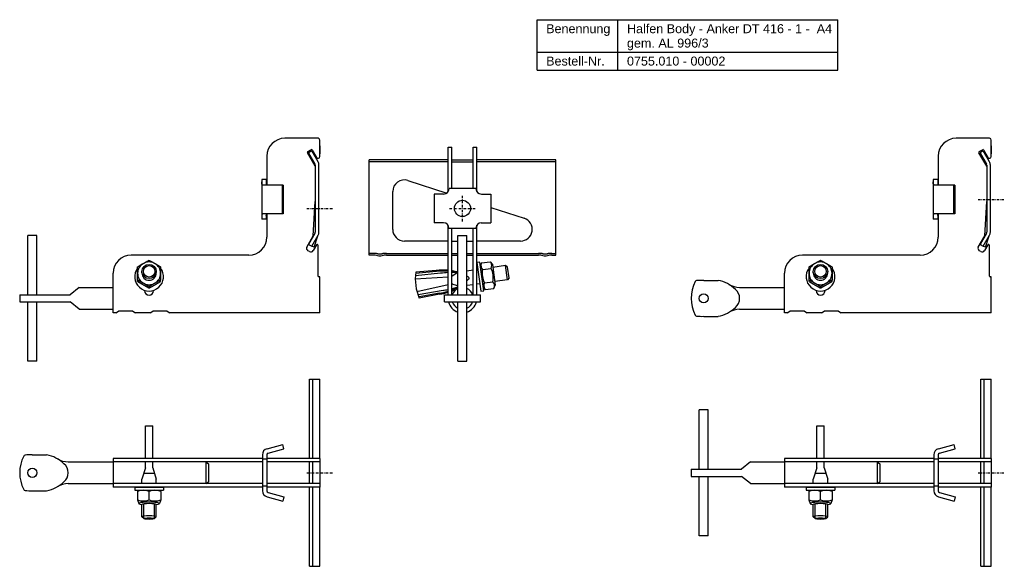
# Model space of a CAD drawing. Header units: millimetres. Extents: x -1351 to -123, y -1210 to 162.
# Tile 3 of 4: x -1351 to -803, y -142 to 162. Entities that reach past the tile are written whole.
import ezdxf

# ---------------------------------------------------------------- set-up
doc = ezdxf.new("R2010")
doc.units = ezdxf.units.MM
doc.header["$LTSCALE"] = 10
doc.linetypes.add('STRICHPUNKT2', pattern=[0.5, 0.25, -0.125, 0, -0.125])
doc.layers.add('HALFEN', color=2, linetype='Continuous')
doc.styles.add('ARIAL50', font='ARIAL.TTF', dxfattribs={"height": 5})

msp = doc.modelspace()

# ---------------------------------------------------------------- linework, layer by layer
at = {"layer": 'HALFEN'}
for p, q in [((-1063.05, 161.53), (-895.85, 161.53)), ((-1063.05, 133.53), (-1063.05, 161.53)), ((-1018.09, 133.53), (-1018.09, 161.53)), ((-895.85, 133.53), (-895.85, 161.53)), ((-1063.05, 143.53), (-895.85, 143.53)), ((-1063.05, 133.53), (-895.85, 133.53)), ((-1184.95, 95.6), (-1203.45, 95.6)), ((-1184.95, 95.6), (-1203.45, 95.6)), ((-1183.95, 91.34), (-1183.95, 94.6)), ((-1183.95, 85.42), (-1183.95, 94.6)), ((-811.41, 95.6), (-829.91, 95.6)), ((-811.41, 95.6), (-829.91, 95.6)), ((-810.41, 91.34), (-810.41, 94.6)), ((-810.41, 85.42), (-810.41, 94.6)), ((-1183.95, 91.34), (-1183.95, 86.89)), ((-1112.61, 65.94), (-1112.61, 90.6)), ((-1112.61, 90.6), (-1110.61, 90.6)), ((-1110.61, 67.61), (-1110.61, 90.6)), ((-1098.61, 67.6), (-1098.61, 90.6)), ((-1098.61, 90.6), (-1096.61, 90.6)), ((-1096.61, 65.95), (-1096.61, 90.6)), ((-810.41, 91.34), (-810.41, 86.89)), ((-1213.45, 85.6), (-1213.45, 69.86)), ((-1156.61, 30.6), (-1156.61, 83.59)), ((-1112.61, 83.59), (-1156.61, 83.59)), ((-1112.61, 82.59), (-1156.61, 82.59)), ((-1110.61, 83.59), (-1098.61, 83.59)), ((-1110.61, 82.59), (-1098.61, 82.59)), ((-1052.61, 83.59), (-1096.61, 83.59)), ((-1052.61, 82.59), (-1096.61, 82.59)), ((-1052.61, 30.6), (-1052.61, 83.59)), ((-839.91, 85.6), (-839.91, 69.86)), ((-1216.28, 72.6), (-1216.28, 50.6)), ((-1213.78, 72.6), (-1216.28, 72.6)), ((-1213.78, 72.6), (-1213.78, 70.6)), ((-1134.92, 72.15), (-1113.39, 65.15)), ((-842.73, 72.6), (-842.73, 50.6)), ((-840.23, 72.6), (-842.73, 72.6)), ((-840.23, 72.6), (-840.23, 70.6)), ((-1204.28, 69.6), (-1215.49, 69.6)), ((-1204.93, 69.6), (-1204.93, 53.6)), ((-1204.28, 69.6), (-1204.28, 53.6)), ((-1143.43, 44.96), (-1143.43, 65.96)), ((-1097.1, 67.6), (-1112.1, 67.61)), ((-830.73, 69.6), (-841.95, 69.6)), ((-831.38, 69.6), (-831.38, 53.6)), ((-830.73, 69.6), (-830.73, 53.6)), ((-1120.31, 64.61), (-1120.33, 48.61)), ((-1115.1, 64.61), (-1120.31, 64.61)), ((-1094.1, 64.59), (-1088.89, 64.59)), ((-1088.89, 64.59), (-1088.91, 48.59)), ((-1088.9, 57.19), (-1070.29, 51.15)), ((-1213.78, 50.6), (-1216.28, 50.6)), ((-1204.28, 53.6), (-1215.49, 53.6)), ((-1213.78, 52.6), (-1213.78, 50.6)), ((-1213.45, 53.34), (-1213.45, 40.6)), ((-840.23, 50.6), (-842.73, 50.6)), ((-830.73, 53.6), (-841.95, 53.6)), ((-840.23, 52.6), (-840.23, 50.6)), ((-839.91, 53.34), (-839.91, 40.6)), ((-1115.12, 48.61), (-1120.33, 48.61)), ((-1112.61, 8.6), (-1112.61, 47.26)), ((-1112.12, 45.61), (-1097.12, 45.6)), ((-1110.61, 8.6), (-1110.61, 45.61)), ((-1098.61, 8.6), (-1098.61, 45.6)), ((-1096.61, 8.6), (-1096.61, 47.26)), ((-1094.12, 48.59), (-1088.91, 48.59)), ((-1346.45, 8.6), (-1346.45, 41.6)), ((-1341.45, 41.6), (-1346.45, 41.6)), ((-1341.45, 8.6), (-1341.45, 41.6)), ((-1112.61, 38.46), (-1136.93, 38.46)), ((-1110.61, 38.46), (-1107.11, 38.46)), ((-1107.11, 8.6), (-1107.11, 41.6)), ((-1107.11, 41.6), (-1102.11, 41.6)), ((-1102.11, 8.6), (-1102.11, 41.6)), ((-1102.11, 38.46), (-1098.61, 38.46)), ((-1072.29, 38.46), (-1096.61, 38.46)), ((-1184.95, 18.9), (-1184.95, 36.05)), ((-811.41, 18.9), (-811.41, 36.05)), ((-1223.45, 30.6), (-1288.95, 30.6)), ((-1154.36, 31.6), (-1156.61, 31.6)), ((-1154.36, 30.6), (-1156.61, 30.6)), ((-1146.86, 31.6), (-1112.61, 31.6)), ((-1146.86, 30.6), (-1112.61, 30.6)), ((-1110.61, 31.6), (-1107.11, 31.6)), ((-1110.61, 30.6), (-1107.11, 30.6)), ((-1102.11, 31.6), (-1098.61, 31.6)), ((-1102.11, 30.6), (-1098.61, 30.6)), ((-1096.61, 31.6), (-1062.36, 31.6)), ((-1096.61, 30.6), (-1062.36, 30.6)), ((-1054.86, 31.6), (-1052.61, 31.6)), ((-1054.86, 30.6), (-1052.61, 30.6)), ((-849.91, 30.6), (-915.41, 30.6)), ((-1119.22, 22.17), (-1130.64, 21.09)), ((-1098.61, 22.28), (-1102.11, 21.79)), ((-1095.03, 26.67), (-1096.61, 26.45)), ((-1096.61, 26.45), (-1094.38, 10.6)), ((-1096.08, 22.64), (-1096.61, 22.56)), ((-1092.8, 10.82), (-1095.03, 26.67)), ((-1094.74, 24.64), (-1093.13, 13.16)), ((-1093.98, 26.32), (-1094.72, 24.49)), ((-1093.98, 26.32), (-1089.2, 26.99)), ((-1093.46, 22.6), (-1088.68, 23.27)), ((-1089.2, 26.99), (-1087.99, 25.44)), ((-1087.99, 25.44), (-1086.37, 13.95)), ((-1080.68, 24.8), (-1087.76, 23.81)), ((-1079.56, 16.88), (-1080.68, 24.8)), ((-1079.55, 23.95), (-1080.68, 24.8)), ((-1078.71, 18.01), (-1079.55, 23.95)), ((-1298.95, -1.4), (-1298.95, 20.6)), ((-1282.95, 20.72), (-1282.95, 21.52)), ((-1274.95, 20.72), (-1274.95, 21.52)), ((-1184.25, 18.6), (-1184.65, 18.6)), ((-1183.95, -1.4), (-1183.95, 18.3)), ((-1112.61, 18.41), (-1130.88, 17.24)), ((-1116.77, 20.54), (-1130.8, 19.11)), ((-1119.16, 21.46), (-1130.58, 20.39)), ((-1107.56, 20.81), (-1110.61, 18.82)), ((-1108.58, 20.9), (-1107.56, 20.81)), ((-1079.56, 16.88), (-1086.64, 15.88)), ((-1078.71, 18.01), (-1079.56, 16.88)), ((-970.41, 16.6), (-962.41, 16.6)), ((-925.41, -1.4), (-925.41, 20.6)), ((-909.41, 20.72), (-909.41, 21.52)), ((-901.4, 20.72), (-901.4, 21.52)), ((-810.71, 18.6), (-811.11, 18.6)), ((-810.41, -1.4), (-810.41, 18.3)), ((-1317.95, 12.6), (-1322.95, 8.6)), ((-1317.95, 12.6), (-1298.95, 12.6)), ((-1281.45, 10.9), (-1281.45, 11.07)), ((-1276.45, 10.9), (-1276.45, 11.07)), ((-1112.61, 14.09), (-1129.91, 10.31)), ((-1115.43, 11.03), (-1129.32, 8.54)), ((-1110.61, 15.04), (-1110.54, 14.55)), ((-1110.54, 14.55), (-1110.61, 14.53)), ((-1107.11, 13.49), (-1110.54, 14.55)), ((-1107.46, 12.94), (-1107.11, 13.07)), ((-1098.61, 14.2), (-1102.11, 13.71)), ((-1094.96, 14.72), (-1096.61, 14.48)), ((-1091.89, 11.45), (-1093.11, 13)), ((-1092.41, 15.17), (-1087.63, 15.84)), ((-1091.89, 11.45), (-1087.11, 12.12)), ((-1087.11, 12.12), (-1086.37, 13.95)), ((-950.4, 12.6), (-925.41, 12.6)), ((-907.91, 10.9), (-907.91, 11.07)), ((-902.91, 10.9), (-902.91, 11.07)), ((-1350.95, 8.6), (-1322.95, 8.6)), ((-1350.95, 8.6), (-1350.95, 4.6)), ((-1117.47, 9.48), (-1128.75, 7.37)), ((-1117.36, 8.84), (-1128.64, 6.73)), ((-1114.61, 8.6), (-1094.61, 8.6)), ((-1114.61, 4.6), (-1114.61, 8.6)), ((-1094.61, 4.6), (-1094.61, 8.6)), ((-1094.38, 10.6), (-1092.8, 10.82)), ((-1350.95, 4.6), (-1322.95, 4.6)), ((-1346.45, -28.4), (-1346.45, 4.6)), ((-1341.45, -28.4), (-1341.45, 4.6)), ((-1317.95, 0.6), (-1322.95, 4.6)), ((-1317.95, 0.6), (-1298.95, 0.6)), ((-1114.61, 4.6), (-1094.61, 4.6)), ((-1107.11, -28.4), (-1107.11, 4.6)), ((-1102.11, -28.4), (-1102.11, 4.6)), ((-950.4, 0.6), (-925.41, 0.6)), ((-1297.45, -1.4), (-1298.95, -1.4)), ((-1297.45, -1.4), (-1295.95, -0.6)), ((-1287.95, -0.6), (-1295.95, -0.6)), ((-1287.95, -0.6), (-1286.45, -1.4)), ((-1278.45, -1.4), (-1286.45, -1.4)), ((-1278.45, -1.4), (-1276.95, -0.6)), ((-1268.95, -0.6), (-1276.95, -0.6)), ((-1268.95, -0.6), (-1267.45, -1.4)), ((-1183.95, -1.4), (-1267.45, -1.4)), ((-970.41, -3.4), (-962.41, -3.4)), ((-923.91, -1.4), (-925.41, -1.4)), ((-923.91, -1.4), (-922.41, -0.6)), ((-914.41, -0.6), (-922.41, -0.6)), ((-914.41, -0.6), (-912.91, -1.4)), ((-904.91, -1.4), (-912.91, -1.4)), ((-904.91, -1.4), (-903.41, -0.6)), ((-895.41, -0.6), (-903.41, -0.6)), ((-895.41, -0.6), (-893.91, -1.4)), ((-810.41, -1.4), (-893.91, -1.4)), ((-1341.45, -28.4), (-1346.45, -28.4)), ((-1107.11, -28.4), (-1102.11, -28.4)), ((-1189.68, -82.38), (-1189.68, -38.38)), ((-1189.68, -38.38), (-1183.95, -38.38)), ((-1187.95, -82.38), (-1187.95, -38.38)), ((-1183.95, -82.38), (-1183.95, -38.38)), ((-816.14, -82.38), (-816.14, -38.38)), ((-816.14, -38.38), (-810.41, -38.38)), ((-814.41, -82.38), (-814.41, -38.38)), ((-810.41, -82.38), (-810.41, -38.38)), ((-972.91, -88.38), (-972.91, -55.38)), ((-967.91, -55.38), (-972.91, -55.38)), ((-967.91, -88.38), (-967.91, -55.38)), ((-1280.95, -64.36), (-1276.95, -64.36)), ((-1280.95, -82.38), (-1280.95, -64.36)), ((-1276.95, -82.38), (-1276.95, -64.36)), ((-907.41, -64.36), (-903.41, -64.36)), ((-907.41, -82.38), (-907.41, -64.36)), ((-903.41, -82.38), (-903.41, -64.36)), ((-1213.35, -77.01), (-1204.6, -74.67)), ((-1203.95, -77.08), (-1204.6, -74.67)), ((-839.81, -77.01), (-831.05, -74.67)), ((-830.41, -77.08), (-831.05, -74.67)), ((-1343.95, -80.38), (-1335.95, -80.38)), ((-1215.95, -80.39), (-1215.95, -100.36)), ((-1213.45, -80.39), (-1213.45, -100.36)), ((-1212.71, -79.43), (-1203.95, -77.08)), ((-842.41, -80.39), (-842.41, -100.36)), ((-839.91, -80.39), (-839.91, -100.36)), ((-839.17, -79.43), (-830.41, -77.08)), ((-1323.94, -84.38), (-1298.95, -84.38)), ((-1215.95, -82.38), (-1298.95, -82.38)), ((-1298.95, -82.38), (-1298.95, -98.38)), ((-1215.95, -84.38), (-1298.95, -84.38)), ((-1280.95, -87.61), (-1282.95, -93.86)), ((-1280.95, -87.61), (-1280.95, -84.38)), ((-1276.95, -87.61), (-1276.95, -84.38)), ((-1276.95, -87.61), (-1274.95, -93.86)), ((-1247.35, -84.38), (-1247.35, -96.38)), ((-1247.35, -84.38), (-1245.95, -85.38)), ((-1245.95, -85.38), (-1245.95, -95.38)), ((-1213.45, -82.88), (-1215.95, -82.88)), ((-1183.95, -82.38), (-1213.45, -82.38)), ((-1213.45, -82.38), (-1213.45, -84.38)), ((-1183.95, -84.38), (-1213.45, -84.38)), ((-1213.45, -84.38), (-1213.45, -96.38)), ((-1189.68, -96.38), (-1189.68, -84.38)), ((-1187.95, -96.38), (-1187.95, -84.38)), ((-1183.95, -82.38), (-1183.95, -98.38)), ((-944.41, -84.38), (-949.41, -88.38)), ((-944.41, -84.38), (-925.41, -84.38)), ((-842.41, -82.38), (-925.41, -82.38)), ((-925.41, -82.38), (-925.41, -98.38)), ((-842.41, -84.38), (-925.41, -84.38)), ((-907.41, -87.61), (-909.41, -93.86)), ((-907.41, -87.61), (-907.41, -84.38)), ((-903.41, -87.61), (-903.41, -84.38)), ((-903.41, -87.61), (-901.41, -93.86)), ((-873.81, -84.38), (-873.81, -96.38)), ((-873.81, -84.38), (-872.41, -85.38)), ((-872.41, -85.38), (-872.41, -95.38)), ((-839.91, -82.88), (-842.41, -82.88)), ((-810.41, -82.38), (-839.91, -82.38)), ((-839.91, -82.38), (-839.91, -84.38)), ((-810.41, -84.38), (-839.91, -84.38)), ((-839.91, -84.38), (-839.91, -96.38)), ((-816.14, -96.38), (-816.14, -84.38)), ((-814.41, -96.38), (-814.41, -84.38)), ((-810.41, -82.38), (-810.41, -98.38)), ((-1275.91, -90.86), (-1281.95, -90.86)), ((-977.41, -88.38), (-949.41, -88.38)), ((-977.41, -88.38), (-977.41, -92.38)), ((-977.41, -92.38), (-949.41, -92.38)), ((-972.91, -125.38), (-972.91, -92.38)), ((-967.91, -125.38), (-967.91, -92.38)), ((-944.41, -96.38), (-949.41, -92.38)), ((-902.37, -90.86), (-908.41, -90.86)), ((-1323.94, -96.38), (-1298.95, -96.38)), ((-1215.95, -96.38), (-1298.95, -96.38)), ((-1215.95, -98.38), (-1298.95, -98.38)), ((-1286.95, -98.38), (-1270.95, -98.38)), ((-1286.95, -98.38), (-1286.95, -99.96)), ((-1282.95, -96.38), (-1282.95, -93.86)), ((-1274.95, -96.38), (-1274.95, -93.86)), ((-1270.95, -98.38), (-1270.95, -99.96)), ((-1247.35, -96.38), (-1245.95, -95.38)), ((-1213.45, -97.88), (-1215.95, -97.88)), ((-1183.95, -96.38), (-1213.45, -96.38)), ((-1213.45, -96.38), (-1213.45, -98.38)), ((-1183.95, -98.38), (-1213.45, -98.38)), ((-1189.68, -142.38), (-1189.68, -98.38)), ((-1187.95, -142.38), (-1187.95, -98.38)), ((-1183.95, -142.38), (-1183.95, -98.38)), ((-944.41, -96.38), (-925.41, -96.38)), ((-842.41, -96.38), (-925.41, -96.38)), ((-842.41, -98.38), (-925.41, -98.38)), ((-913.41, -98.38), (-897.41, -98.38)), ((-913.41, -98.38), (-913.41, -99.96)), ((-909.41, -96.38), (-909.41, -93.86)), ((-901.41, -96.38), (-901.41, -93.86)), ((-897.41, -98.38), (-897.41, -99.96)), ((-873.81, -96.38), (-872.41, -95.38)), ((-839.91, -97.88), (-842.41, -97.88)), ((-810.41, -96.38), (-839.91, -96.38)), ((-839.91, -96.38), (-839.91, -98.38)), ((-810.41, -98.38), (-839.91, -98.38)), ((-816.14, -142.38), (-816.14, -98.38)), ((-814.41, -142.38), (-814.41, -98.38)), ((-810.41, -142.38), (-810.41, -98.38)), ((-1343.95, -100.38), (-1335.95, -100.38)), ((-1286.95, -99.96), (-1270.95, -99.96)), ((-1284.75, -99.96), (-1285.45, -100.7)), ((-1285.45, -100.7), (-1285.45, -105.48)), ((-1284.75, -99.96), (-1273.15, -99.96)), ((-1278.95, -105.48), (-1278.95, -100.7)), ((-1273.15, -99.96), (-1272.45, -100.7)), ((-1272.45, -100.7), (-1272.45, -105.48)), ((-1213.35, -103.74), (-1204.6, -106.09)), ((-1212.71, -101.33), (-1203.95, -103.67)), ((-1203.95, -103.67), (-1204.6, -106.09)), ((-913.41, -99.96), (-897.41, -99.96)), ((-911.21, -99.96), (-911.91, -100.7)), ((-911.91, -100.7), (-911.91, -105.48)), ((-911.21, -99.96), (-899.61, -99.96)), ((-905.41, -105.48), (-905.41, -100.7)), ((-899.61, -99.96), (-898.91, -100.7)), ((-898.91, -100.7), (-898.91, -105.48)), ((-839.81, -103.74), (-831.05, -106.09)), ((-839.17, -101.33), (-830.41, -103.67)), ((-830.41, -103.67), (-831.05, -106.09)), ((-1285.45, -105.48), (-1284.75, -107.5)), ((-1282.95, -114.86), (-1282.95, -108.09)), ((-1282.95, -114.86), (-1282.95, -108.09)), ((-1281.95, -115.86), (-1281.95, -107.74)), ((-1281.95, -115.86), (-1281.95, -107.74)), ((-1275.95, -115.86), (-1275.95, -107.75)), ((-1275.95, -115.86), (-1275.95, -107.75)), ((-1274.95, -114.86), (-1274.95, -108.09)), ((-1274.95, -114.86), (-1274.95, -108.09)), ((-1272.45, -105.48), (-1273.15, -107.5)), ((-911.91, -105.48), (-911.21, -107.5)), ((-909.41, -114.86), (-909.41, -108.09)), ((-909.41, -114.86), (-909.41, -108.09)), ((-908.41, -115.86), (-908.41, -107.74)), ((-908.41, -115.86), (-908.41, -107.74)), ((-902.41, -115.86), (-902.41, -107.75)), ((-902.41, -115.86), (-902.41, -107.75)), ((-901.41, -114.86), (-901.41, -108.09)), ((-901.41, -114.86), (-901.41, -108.09)), ((-898.91, -105.48), (-899.61, -107.5)), ((-1281.95, -115.86), (-1282.95, -114.86)), ((-1281.95, -115.86), (-1282.95, -114.86)), ((-1275.95, -115.86), (-1274.95, -114.86)), ((-1275.95, -115.86), (-1274.95, -114.86)), ((-908.41, -115.86), (-909.41, -114.86)), ((-908.41, -115.86), (-909.41, -114.86)), ((-902.41, -115.86), (-901.41, -114.86)), ((-902.41, -115.86), (-901.41, -114.86)), ((-967.91, -125.38), (-972.91, -125.38)), ((-1189.68, -142.38), (-1183.95, -142.38)), ((-816.14, -142.38), (-810.41, -142.38))]:
    msp.add_line(p, q, dxfattribs=at)
at = {"layer": 'HALFEN', "extrusion": (0, 1, 0)}
for p, q in [((-1190.62, 88.23), (-1188.88, 89.23)), ((-1188.47, 88.59), (-1190.21, 87.59)), ((-1184.94, 82.47), (-1188.47, 88.59)), ((-1188.2, 89.05), (-1185.81, 84.92)), ((-817.07, 88.23), (-815.34, 89.23)), ((-814.93, 88.59), (-816.66, 87.59)), ((-811.4, 82.47), (-814.93, 88.59)), ((-814.66, 89.05), (-812.27, 84.92)), ((-1186.47, 80.06), (-1190.8, 87.55)), ((-1190.21, 87.59), (-1186.67, 81.47)), ((-812.93, 80.06), (-817.26, 87.55)), ((-816.66, 87.59), (-813.13, 81.47)), ((-1186.47, 80.72), (-1186.47, 43.46)), ((-1184.47, 43.46), (-1184.47, 80.72)), ((-812.93, 80.72), (-812.93, 43.46)), ((-810.93, 43.46), (-810.93, 80.72)), ((-1187.6, 41.32), (-1186.47, 60.43)), ((-814.06, 41.32), (-812.93, 60.43)), ((-1191.16, 35.15), (-1187.6, 41.32)), ((-1186.67, 42.71), (-1190.21, 36.6)), ((-1188.47, 35.6), (-1184.94, 41.71)), ((-1187.07, 35.1), (-1185.16, 41.33)), ((-817.62, 35.15), (-814.06, 41.32)), ((-813.13, 42.71), (-816.66, 36.6)), ((-814.93, 35.6), (-811.4, 41.71)), ((-813.53, 35.1), (-811.62, 41.33)), ((-1189.75, 32.6), (-1190.62, 33.1)), ((-1190.21, 36.6), (-1188.49, 35.6)), ((-1188.47, 35.6), (-1188.49, 35.6)), ((-1188.13, 35.48), (-1188.47, 35.6)), ((-1187.07, 35.1), (-1188.13, 35.48)), ((-1185.88, 36.3), (-1187.7, 33.15)), ((-816.21, 32.6), (-817.07, 33.1)), ((-816.66, 36.6), (-814.94, 35.6)), ((-814.93, 35.6), (-814.94, 35.6)), ((-814.59, 35.48), (-814.93, 35.6)), ((-813.53, 35.1), (-814.59, 35.48)), ((-812.34, 36.3), (-814.16, 33.15)), ((-1285.35, 16.03), (-1285.35, 16.77)), ((-1272.55, 16.03), (-1272.55, 16.77)), ((-911.81, 16.03), (-911.81, 16.77)), ((-899.01, 16.03), (-899.01, 16.77)), ((-1278.95, 12.36), (-1278.95, 13.1)), ((-905.41, 12.36), (-905.41, 13.1))]:
    msp.add_line(p, q, dxfattribs=at)
at = {"layer": 'HALFEN', "color": 1, "linetype": 'STRICHPUNKT2', "ltscale": 0.5}
for p, q in [((-1104.61, 49.35), (-1104.61, 63.85)), ((-817.66, 61.6), (-803.16, 61.6)), ((-1191.2, 56.6), (-1176.7, 56.6)), ((-1111.86, 56.6), (-1097.36, 56.6)), ((-1191.2, -90.38), (-1176.7, -90.38)), ((-817.66, -90.38), (-803.16, -90.38))]:
    msp.add_line(p, q, dxfattribs=at)
at = {"layer": 'HALFEN'}
for centre, radius in [((-1104.61, 56.6), 4.5), ((-970.41, 6.6), 2.55), ((-1343.95, -90.38), 2.55)]:
    msp.add_circle(centre, radius, dxfattribs=at)
for centre, radius, start, end in [((-1203.45, 85.6), 10, 90, 180), ((-1184.95, 94.6), 1, 0, 90), ((-829.91, 85.6), 10, 90, 180), ((-811.41, 94.6), 1, 0, 90), ((-1190.37, 87.8), 0.5, 120, 210), ((-1188.63, 88.8), 0.5, 30, 120), ((-816.82, 87.8), 0.5, 120, 210), ((-815.09, 88.8), 0.5, 30, 120), ((-1184.95, 85.42), 1, 210, 0), ((-1187.97, 80.72), 3.5, 360, 30), ((-811.41, 85.42), 1, 210, 0), ((-814.43, 80.72), 3.5, 360, 30), ((-1187.97, 80.72), 1.5, 0, 30), ((-814.43, 80.72), 1.5, 0, 30), ((-1136.93, 65.96), 6.5, 72, 180), ((-1115.1, 67.61), 3, 269.9556, 359.9556), ((-1094.1, 67.59), 3, 179.9556, 269.9556), ((-1072.29, 44.96), 6.5, 270, 72), ((-1136.93, 44.96), 6.5, 180, 270), ((-1115.12, 45.61), 3, 359.9556, 89.9556), ((-1094.12, 45.59), 3, 89.9556, 179.9556), ((-1223.45, 40.6), 10, 270, 0), ((-1187.97, 43.46), 1.5, 330, 360), ((-1187.97, 43.46), 3.5, 330, 0), ((-849.91, 40.6), 10, 270, 0), ((-814.43, 43.46), 1.5, 330, 360), ((-814.43, 43.46), 3.5, 330, 0), ((-1189.87, 34.4), 1.5, 150, 240), ((-1189, 33.9), 1.5, 240, 330), ((-1185.45, 36.05), 0.5, 0, 150), ((-816.32, 34.4), 1.5, 150, 240), ((-815.46, 33.9), 1.5, 240, 330), ((-811.91, 36.05), 0.5, 0, 150), ((-1288.95, 20.6), 10, 90, 180), ((-1154.36, 15.6), 16, 80.3664, 90), ((-1154.36, 15.6), 15, 80.3664, 90), ((-1150.61, 37.69), 7.41, 260.3664, 279.6336), ((-1150.61, 37.69), 6.41, 260.3664, 279.6336), ((-1146.86, 15.6), 16, 90, 99.6336), ((-1146.86, 15.6), 15, 90, 99.6336), ((-1062.36, 15.6), 16, 80.3664, 90), ((-1062.36, 15.6), 15, 80.3664, 90), ((-1058.61, 37.69), 7.41, 260.3664, 279.6336), ((-1058.61, 37.69), 6.41, 260.3664, 279.6336), ((-1054.86, 15.6), 16, 90, 99.6336), ((-1054.86, 15.6), 15, 90, 99.6336), ((-915.41, 20.6), 10, 90, 180), ((-1278.95, 18.67), 8, 143.1301, 36.8699), ((-1115.21, -19.99), 42.29, 86.4717, 95.4416), ((-1115.21, -19.99), 42.29, 83.0774, 83.7516), ((-1105.38, 41.98), 20.54, 256.6731, 265.1714), ((-1091.01, 24.84), 3.32, 162.4385, 222.4385), ((-1081.23, 20.53), 12.4, 170.383, 205.617), ((-1091.65, 24.75), 3.32, 333.5615, 33.5615), ((-1099.86, 17.91), 12.4, 350.383, 25.617), ((-905.41, 18.67), 8, 143.1301, 36.8699), ((-1184.65, 18.9), 0.3, 180, 270), ((-1184.25, 18.3), 0.3, 0, 90), ((-1104.08, 17.48), 26.8, 172.244, 203.6435), ((-1115.05, -8.91), 30.65, 85.4346, 97.6558), ((-1110.75, -22.73), 43.69, 92.4413, 97.9226), ((-1115.05, -8.91), 30.65, 74.9869, 81.6714), ((-1110.75, -22.73), 43.69, 87.1517, 89.8178), ((-1115.05, -8.91), 30.65, 63.4458, 65.0283), ((-1121.9, 39.81), 30.65, 310.2085, 312.5542), ((-1101.52, 17.94), 0.594, 357.9353, 73.2654), ((-1101.49, 17.73), 0.594, 302.7346, 18.0647), ((-974.29, 15.45), 1, 95.7195, 153.1067), ((-971.06, -16.77), 33.38, 88.8707, 95.7195), ((-965.87, -1.79), 18.71, 45.6889, 79.3414), ((-811.11, 18.9), 0.3, 180, 270), ((-810.71, 18.3), 0.3, 0, 90), ((-1121.57, 54.29), 43.69, 278.0774, 281.8386), ((-1121.9, 39.81), 30.65, 291.6077, 298.8449), ((-1121.57, 54.29), 43.69, 284.5326, 288.8483), ((-1125.11, 50.41), 42.29, 290.0479, 292.9226), ((-1104.61, 6.6), 6, 114.6243, 160.5288), ((-1098.58, -6.44), 20.54, 114.5508, 119.3269), ((-1104.61, 6.6), 6, 19.4712, 65.3757), ((-1089.44, 13.69), 3.32, 153.5615, 213.5615), ((-1090.08, 13.6), 3.32, 342.4385, 42.4385), ((-956.85, 6.6), 20.55, 153.1067, 206.8933), ((-949.7, 26.15), 13.57, 240.0954, 267.0505), ((-956.83, 6.6), 6.43, 308.925, 51.075), ((-1278.95, 10.9), 2.5, 180, 0), ((-1121.9, 39.81), 30.65, 278.3442, 287.6377), ((-1125.11, 50.41), 42.29, 280.5584, 287.1881), ((-905.41, 10.9), 2.5, 180, 0), ((-1104.61, 6.6), 8, 194.4775, 251.79), ((-1104.61, 6.6), 6, 199.4712, 245.3757), ((-1104.61, 6.6), 6, 199.4712, 245.3757), ((-1104.61, 6.6), 8, 288.21, 345.5225), ((-1104.61, 6.6), 6, 294.6243, 340.5288), ((-1104.61, 6.6), 6, 294.6243, 340.5288), ((-965.87, 14.99), 18.71, 280.6586, 314.3111), ((-949.7, -12.95), 13.57, 92.9495, 119.9046), ((-974.29, -2.24), 1, 206.8933, 264.2805), ((-971.06, 29.98), 33.38, 264.2805, 271.1293), ((-1330.39, -90.38), 20.55, 153.1067, 206.8933), ((-1347.83, -81.53), 1, 95.7195, 153.1067), ((-1344.61, -113.75), 33.38, 88.8707, 95.7195), ((-1339.41, -98.77), 18.71, 45.6889, 79.3414), ((-1212.45, -80.39), 3.5, 105, 180), ((-1212.45, -80.39), 1, 105, 180), ((-838.91, -80.39), 3.5, 105, 180), ((-838.91, -80.39), 1, 105, 180), ((-1323.24, -70.82), 13.57, 240.0954, 267.0505), ((-1330.38, -90.38), 6.43, 308.925, 51.075), ((-1339.41, -81.99), 18.71, 280.6586, 314.3111), ((-1323.24, -109.93), 13.57, 92.9495, 119.9046), ((-1347.83, -99.22), 1, 206.8933, 264.2805), ((-1344.61, -67), 33.38, 264.2805, 271.1293), ((-1282.2, -109.49), 9.37, 69.7054, 110.2946), ((-1275.7, -109.49), 9.37, 69.7054, 110.2946), ((-1212.45, -100.36), 3.5, 180, 255), ((-1212.45, -100.36), 1, 180, 255), ((-908.66, -109.49), 9.37, 69.7054, 110.2946), ((-902.16, -109.49), 9.37, 69.7054, 110.2946), ((-838.91, -100.36), 3.5, 180, 255), ((-838.91, -100.36), 1, 180, 255), ((-1282.2, -96.69), 9.37, 249.7054, 290.2946), ((-1275.7, -96.69), 9.37, 249.7054, 290.2946), ((-908.66, -96.69), 9.37, 249.7054, 290.2946), ((-902.16, -96.69), 9.37, 249.7054, 290.2946)]:
    msp.add_arc(centre, radius, start, end, dxfattribs=at)
for centre, major_axis, ratio, start_param, end_param in [((-1278.95, 20.51), (-6.4, 0), 0.992546, -1.047198, 0), ((-1278.95, 20.51), (6.4, 0), 0.992546, 1.047198, 2.094395), ((-1278.95, 20.51), (6.4, 0), 0.992546, 0, 1.047198), ((-905.41, 20.51), (-6.4, 0), 0.992546, -1.047198, 0), ((-905.41, 20.51), (6.4, 0), 0.992546, 1.047198, 2.094395), ((-905.41, 20.51), (6.4, 0), 0.992546, 0, 1.047198), ((-1278.95, 20.51), (-6.4, 0), 0.992546, 0, 1.047198), ((-1278.95, 20.64), (4, 0), 0.992546, 3.123186, 4.712389), ((-1278.95, 20.64), (-4, 0), 0.992546, 1.570796, 3.16), ((-1278.95, 20.51), (-6.4, 0), 0.992546, 2.094395, 3.141593), ((-905.41, 20.51), (-6.4, 0), 0.992546, 0, 1.047198), ((-905.41, 20.64), (4, 0), 0.992546, 3.123186, 4.712389), ((-905.41, 20.64), (-4, 0), 0.992546, 1.570796, 3.16), ((-905.41, 20.51), (-6.4, 0), 0.992546, 2.094395, 3.141593), ((-1278.95, 20.51), (-6.4, 0), 0.992546, 1.047198, 2.094395), ((-905.41, 20.51), (-6.4, 0), 0.992546, 1.047198, 2.094395), ((-1278.95, -107.5), (-5.8, 0), 0.139173, 2.331809, 7.092969), ((-1278.95, -108.11), (4, 0), 0.139033, 0.050629, 3.096659), ((-905.41, -107.5), (-5.8, 0), 0.139173, 2.331809, 7.092969), ((-905.41, -108.11), (4, 0), 0.139033, 0.050629, 3.096659), ((-1278.95, -114.87), (-4, 0), 0.139173, 3.158116, 6.266662), ((-1278.95, -114.87), (-4, 0), 0.139173, 3.158116, 6.266662), ((-905.41, -114.87), (-4, 0), 0.139173, 3.158116, 6.266662), ((-905.41, -114.87), (-4, 0), 0.139173, 3.158116, 6.266662)]:
    msp.add_ellipse(centre, major_axis=major_axis, ratio=ratio, start_param=start_param, end_param=end_param, dxfattribs=at)
for centre, major_axis, ratio in [((-1278.95, 21.52), (4, 0), 0.992546), ((-1278.95, 21.62), (3.2, 0), 0.992546), ((-905.41, 21.52), (4, 0), 0.992546), ((-905.41, 21.62), (3.2, 0), 0.992546), ((-1278.95, -115.86), (-3, 0), 0.139173), ((-1278.95, -115.86), (-3, 0), 0.139173), ((-905.41, -115.86), (-3, 0), 0.139173), ((-905.41, -115.86), (-3, 0), 0.139173)]:
    msp.add_ellipse(centre, major_axis=major_axis, ratio=ratio, dxfattribs=at)
for points, knots in [([(-1215.49, 69.6), (-1215.6, 69.6), (-1215.69, 69.62), (-1215.86, 69.69), (-1215.94, 69.74), (-1216.06, 69.88), (-1216.11, 69.97), (-1216.19, 70.17), (-1216.21, 70.29), (-1216.25, 70.55), (-1216.26, 70.69), (-1216.27, 70.99), (-1216.28, 71.14), (-1216.28, 71.3)], [12.939429, 12.939429, 12.939429, 12.939429, 13.450896, 13.450896, 13.981749, 13.981749, 14.512603, 14.512603, 15.043457, 15.043457, 15.58114, 15.58114, 16.065881, 16.065881, 16.065881, 16.065881]), ([(-841.95, 69.6), (-842.05, 69.6), (-842.15, 69.62), (-842.32, 69.69), (-842.4, 69.74), (-842.52, 69.88), (-842.57, 69.97), (-842.65, 70.17), (-842.67, 70.29), (-842.71, 70.55), (-842.72, 70.69), (-842.73, 70.99), (-842.73, 71.14), (-842.73, 71.3)], [12.939429, 12.939429, 12.939429, 12.939429, 13.450896, 13.450896, 13.981749, 13.981749, 14.512603, 14.512603, 15.043457, 15.043457, 15.58114, 15.58114, 16.065881, 16.065881, 16.065881, 16.065881]), ([(-1213.76, 70.45), (-1213.76, 70.38), (-1213.75, 70.32), (-1213.71, 70.19), (-1213.69, 70.12), (-1213.61, 70), (-1213.56, 69.94), (-1213.49, 69.88), (-1213.47, 69.87), (-1213.44, 69.86)], [4.1764157, 4.1764157, 4.1764157, 4.1764157, 4.4061223, 4.4061223, 4.6848401, 4.6848401, 4.9635579, 4.9635579, 5.0545355, 5.0545355, 5.0545355, 5.0545355]), ([(-1212.78, 69.6), (-1212.89, 69.6), (-1213, 69.62), (-1213.12, 69.66), (-1213.13, 69.67), (-1213.14, 69.67)], [0, 0, 0, 0, 0.6724021, 0.6724021, 0.712352, 0.712352, 0.712352, 0.712352]), ([(-840.22, 70.45), (-840.22, 70.38), (-840.21, 70.32), (-840.17, 70.19), (-840.14, 70.12), (-840.07, 70), (-840.02, 69.94), (-839.94, 69.88), (-839.92, 69.87), (-839.9, 69.86)], [4.1764157, 4.1764157, 4.1764157, 4.1764157, 4.4061223, 4.4061223, 4.6848401, 4.6848401, 4.9635579, 4.9635579, 5.0545355, 5.0545355, 5.0545355, 5.0545355]), ([(-839.23, 69.6), (-839.35, 69.6), (-839.46, 69.62), (-839.58, 69.66), (-839.59, 69.67), (-839.59, 69.67)], [0, 0, 0, 0, 0.6724021, 0.6724021, 0.712352, 0.712352, 0.712352, 0.712352]), ([(-1215.49, 53.6), (-1215.6, 53.6), (-1215.69, 53.58), (-1215.86, 53.52), (-1215.94, 53.47), (-1216.06, 53.32), (-1216.11, 53.24), (-1216.19, 53.03), (-1216.21, 52.91), (-1216.25, 52.66), (-1216.26, 52.51), (-1216.27, 52.22), (-1216.28, 52.07), (-1216.28, 51.91)], [12.939429, 12.939429, 12.939429, 12.939429, 13.450896, 13.450896, 13.981749, 13.981749, 14.512603, 14.512603, 15.043457, 15.043457, 15.58114, 15.58114, 16.065881, 16.065881, 16.065881, 16.065881]), ([(-1213.76, 52.76), (-1213.76, 52.82), (-1213.75, 52.88), (-1213.71, 53.01), (-1213.69, 53.08), (-1213.61, 53.21), (-1213.56, 53.26), (-1213.49, 53.32), (-1213.47, 53.33), (-1213.44, 53.35)], [4.1764157, 4.1764157, 4.1764157, 4.1764157, 4.4061223, 4.4061223, 4.6848401, 4.6848401, 4.9635579, 4.9635579, 5.0545355, 5.0545355, 5.0545355, 5.0545355]), ([(-1212.78, 53.6), (-1212.89, 53.6), (-1213, 53.58), (-1213.12, 53.54), (-1213.13, 53.54), (-1213.14, 53.53)], [0, 0, 0, 0, 0.6724021, 0.6724021, 0.712352, 0.712352, 0.712352, 0.712352]), ([(-841.95, 53.6), (-842.05, 53.6), (-842.15, 53.58), (-842.32, 53.52), (-842.4, 53.47), (-842.52, 53.32), (-842.57, 53.24), (-842.65, 53.03), (-842.67, 52.91), (-842.71, 52.66), (-842.72, 52.51), (-842.73, 52.22), (-842.73, 52.07), (-842.73, 51.91)], [12.939429, 12.939429, 12.939429, 12.939429, 13.450896, 13.450896, 13.981749, 13.981749, 14.512603, 14.512603, 15.043457, 15.043457, 15.58114, 15.58114, 16.065881, 16.065881, 16.065881, 16.065881]), ([(-840.22, 52.76), (-840.22, 52.82), (-840.21, 52.88), (-840.17, 53.01), (-840.14, 53.08), (-840.07, 53.21), (-840.02, 53.26), (-839.94, 53.32), (-839.92, 53.33), (-839.9, 53.35)], [4.1764157, 4.1764157, 4.1764157, 4.1764157, 4.4061223, 4.4061223, 4.6848401, 4.6848401, 4.9635579, 4.9635579, 5.0545355, 5.0545355, 5.0545355, 5.0545355]), ([(-839.23, 53.6), (-839.35, 53.6), (-839.46, 53.58), (-839.58, 53.54), (-839.59, 53.54), (-839.59, 53.53)], [0, 0, 0, 0, 0.6724021, 0.6724021, 0.712352, 0.712352, 0.712352, 0.712352])]:
    msp.add_open_spline(points, degree=3, knots=knots, dxfattribs=at)
for points in [[(-1213.78, 70.6), (-1213.78, 70.55), (-1213.77, 70.5), (-1213.76, 70.45)], [(-840.23, 70.6), (-840.23, 70.55), (-840.23, 70.5), (-840.22, 70.45)], [(-1213.78, 52.6), (-1213.78, 52.65), (-1213.77, 52.71), (-1213.76, 52.76)], [(-840.23, 52.6), (-840.23, 52.65), (-840.23, 52.71), (-840.22, 52.76)]]:
    msp.add_open_spline(points, degree=3, dxfattribs=at)
at = {"layer": 'HALFEN', "extrusion": (-4.4e-15, -7.2e-15, -1)}
for points in [[(-1213.44, 69.86), (-1213.4, 69.82), (-1213.36, 69.79), (-1213.26, 69.72), (-1213.2, 69.69), (-1213.14, 69.67)], [(-839.9, 69.86), (-839.86, 69.82), (-839.82, 69.79), (-839.72, 69.72), (-839.66, 69.69), (-839.59, 69.67)]]:
    msp.add_open_spline(points, degree=3, knots=[2.958333, 2.958333, 2.958333, 2.958333, 3.2000176, 3.2000176, 3.5438255, 3.5438255, 3.5438255, 3.5438255], dxfattribs=at)
at = {"layer": 'HALFEN', "extrusion": (-4.4e-15, 7.2e-15, -1)}
for points in [[(-1213.44, 53.35), (-1213.4, 53.38), (-1213.36, 53.41), (-1213.26, 53.48), (-1213.2, 53.51), (-1213.14, 53.53)], [(-839.9, 53.35), (-839.86, 53.38), (-839.82, 53.41), (-839.72, 53.48), (-839.66, 53.51), (-839.59, 53.53)]]:
    msp.add_open_spline(points, degree=3, knots=[2.958333, 2.958333, 2.958333, 2.958333, 3.2000176, 3.2000176, 3.5438255, 3.5438255, 3.5438255, 3.5438255], dxfattribs=at)
at = {"layer": 'HALFEN'}
for points, weights in [([(-1282.15, 26.01), (-1280.66, 26.86), (-1278.95, 27.77)], [1, 1.09201433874, 1.10687800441]), ([(-1278.95, 27.77), (-1277.23, 26.86), (-1275.75, 26.01)], [1.10687800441, 1.09201433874, 1]), ([(-908.61, 26.01), (-907.12, 26.86), (-905.41, 27.77)], [1, 1.09201433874, 1.10687800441]), ([(-1285.35, 24.1), (-1283.63, 25.16), (-1282.15, 26.01)], [1.10687800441, 1.09201433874, 1]), ([(-1285.35, 20.51), (-1285.35, 22.21), (-1285.35, 24.1)], [1, 1.09201433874, 1.10687800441]), ([(-1275.75, 26.01), (-1274.26, 25.16), (-1272.55, 24.1)], [1, 1.09201433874, 1.10687800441]), ([(-1272.55, 24.1), (-1272.55, 22.21), (-1272.55, 20.51)], [1.10687800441, 1.09201433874, 1]), ([(-911.81, 24.1), (-910.09, 25.16), (-908.61, 26.01)], [1.10687800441, 1.09201433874, 1]), ([(-911.81, 20.51), (-911.81, 22.21), (-911.81, 24.1)], [1, 1.09201433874, 1.10687800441]), ([(-902.21, 26.01), (-900.72, 25.16), (-899.01, 24.1)], [1, 1.09201433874, 1.10687800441]), ([(-899.01, 24.1), (-899.01, 22.21), (-899.01, 20.51)], [1.10687800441, 1.09201433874, 1]), ([(-1285.35, 16.77), (-1285.35, 18.81), (-1285.35, 20.51)], [1.10687800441, 1.09201433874, 1]), ([(-1282.15, 15.01), (-1283.63, 15.86), (-1285.35, 16.77)], [1, 1.09201433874, 1.10687800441]), ([(-1272.55, 16.77), (-1274.26, 15.86), (-1275.75, 15.01)], [1.10687800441, 1.09201433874, 1]), ([(-1272.55, 20.51), (-1272.55, 18.81), (-1272.55, 16.77)], [1, 1.09201433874, 1.10687800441]), ([(-911.81, 16.77), (-911.81, 18.81), (-911.81, 20.51)], [1.10687800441, 1.09201433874, 1]), ([(-908.61, 15.01), (-910.09, 15.86), (-911.81, 16.77)], [1, 1.09201433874, 1.10687800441]), ([(-899.01, 16.77), (-900.72, 15.86), (-902.21, 15.01)], [1.10687800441, 1.09201433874, 1]), ([(-899.01, 20.51), (-899.01, 18.81), (-899.01, 16.77)], [1, 1.09201433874, 1.10687800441]), ([(-1278.95, 12.36), (-1277.23, 13.28), (-1275.75, 14.13)], [1.10687800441, 1.09201433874, 1]), ([(-1275.75, 14.13), (-1274.26, 14.98), (-1272.55, 16.03)], [1, 1.09201433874, 1.10687800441]), ([(-911.81, 16.03), (-910.09, 14.98), (-908.61, 14.13)], [1.10687800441, 1.09201433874, 1]), ([(-905.41, 13.1), (-907.12, 14.15), (-908.61, 15.01)], [1.10687800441, 1.09201433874, 1]), ([(-905.41, 12.36), (-903.69, 13.28), (-902.21, 14.13)], [1.10687800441, 1.09201433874, 1])]:
    msp.add_rational_spline(points, weights, degree=2, dxfattribs=at)
at = {"layer": 'HALFEN', "extrusion": (-1.369e-13, -2.486e-13, -1)}
for points, weights in [([(-905.41, 27.77), (-903.69, 26.86), (-902.21, 26.01)], [1.10687800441, 1.09201433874, 1]), ([(-1282.15, 14.13), (-1280.66, 13.28), (-1278.95, 12.36)], [1, 1.09201433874, 1.10687800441]), ([(-908.61, 14.13), (-907.12, 13.28), (-905.41, 12.36)], [1, 1.09201433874, 1.10687800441])]:
    msp.add_rational_spline(points, weights, degree=2, dxfattribs=at)
at = {"layer": 'HALFEN', "extrusion": (-1.6e-13, -2.687e-13, -1)}
for points in [[(-1285.35, 16.03), (-1283.63, 14.98), (-1282.15, 14.13)], [(-1278.95, 13.1), (-1280.66, 14.15), (-1282.15, 15.01)]]:
    msp.add_rational_spline(points, [1.10687800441, 1.09201433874, 1], degree=2, dxfattribs=at)
at = {"layer": 'HALFEN', "extrusion": (-1.6e-13, 2.687e-13, -1)}
for points in [[(-1275.75, 15.01), (-1277.23, 14.15), (-1278.95, 13.1)], [(-902.21, 15.01), (-903.69, 14.15), (-905.41, 13.1)], [(-902.21, 14.13), (-900.72, 14.98), (-899.01, 16.03)]]:
    msp.add_rational_spline(points, [1, 1.09201433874, 1.10687800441], degree=2, dxfattribs=at)

# ---------------------------------------------------------------- texts
at = {"layer": 'HALFEN', "style": 'ARIAL50'}
for s, p in [('Benennung', (-1058.05, 154.03)), ('Halfen Body - Anker DT 416 - 1 -  A4', (-1013.09, 154.03)), ('gem. AL 996/3', (-1013.09, 146.03)), ('Bestell-Nr.', (-1058.05, 136.03)), ('0755.010 - 00002', (-1013.09, 136.03))]:
    msp.add_text(s, height=5, dxfattribs=at).set_placement(p)

doc.saveas('drawing.dxf')
